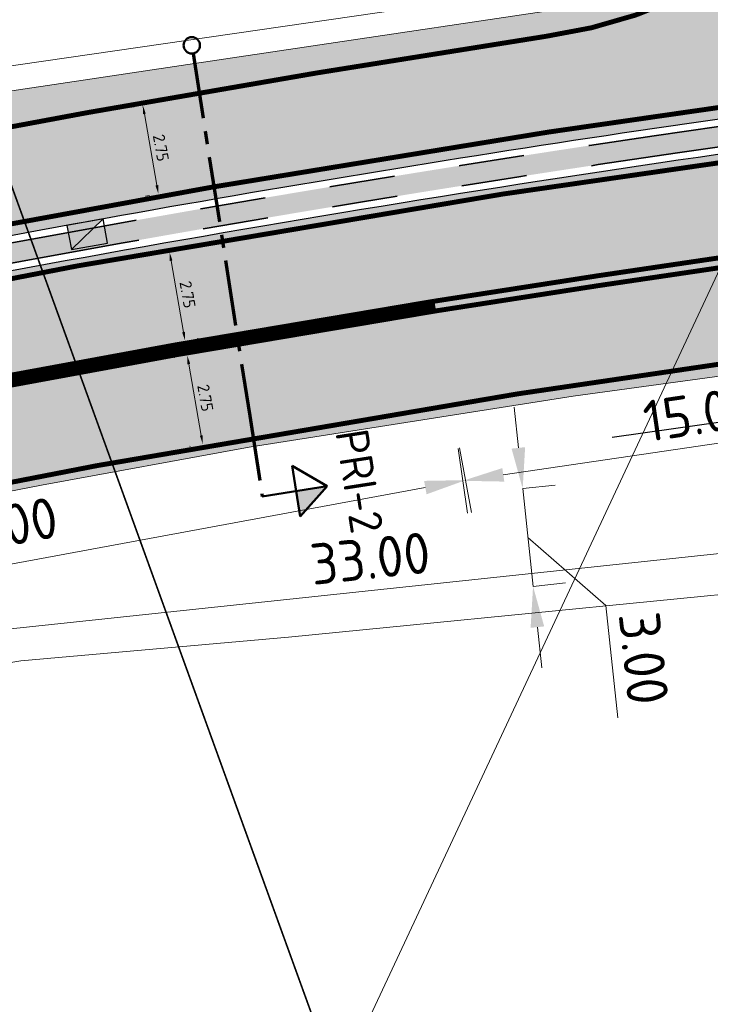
# Model space of a CAD drawing. Header units: metres. Extents: x 39929 to 50394, y 387420 to 399996.
# Tile 41 of 96: x 48297 to 48318, y 391474 to 391504. Entities that reach past the tile are written whole.
import ezdxf
from ezdxf.enums import TextEntityAlignment as Align

# ---------------------------------------------------------------- set-up
doc = ezdxf.new("R2010")
doc.units = ezdxf.units.M
for name, pattern in [('CENTER2', [28.575000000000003, 19.05, -3.175, 3.175, -3.175]), ('DASHED', [0.75, 0.5, -0.25]), ('VH-RWSBAND-SO', [24, 10, -2, 2, -2, 2, -2, 2, -2]), ('VW-13_STREEP', [4, 1, -3]), ('VW-33_STREEP', [6, 3, -3]), ('XX-CENTER', [8, 5, -1, 1, -1]), ('ZZ-CENTER-SO', [8, 5, -1, 1, -1])]:
    doc.linetypes.add(name, pattern=pattern)
for name, color, linetype, lineweight in [('B-WE-VH-GESLOTENVERHARDING_ASFALT-G', 10, 'Continuous', 18), ('Detail_Kader_BLAD2', 7, 'DASHED', 18), ('N-WE-BV-GELEIDECONSTRUCTIE_GELEIDERAIL-G', 210, 'BV-GELEIDERAIL-SO', 25), ('N-WE-RI-HWA_KOLK-S', 150, 'Continuous', 25), ('N-WE-VH-KANTOPSLUITING_TROTTOIRBAND_RWS_110 220-G', 210, 'VH-RWSBAND-SO', 35), ('N-WE-VH-KANTVERHARDING-SD', 7, 'Continuous', 25), ('N-WE-VH-VERHARDING_ASFALT_ROOD-A', 13, 'Continuous', 18), ('N-WE-VW-MARKERING_LANGS_STREEP_13_045-G', 7, 'VW-13_STREEP', 35), ('N-WE-VW-MARKERING_LANGS_STREEP_33_015-G', 7, 'VW-33_STREEP', 35), ('N-WE-VW-MARKERING_LANGS_STREEP_DOORGETROKKEN_015-G', 7, 'Continuous', 35), ('Topo', 7, 'Continuous', 18), ('X-XX-AL-DWARSPROFIEL-G', 7, 'CENTER2', 80), ('X-XX-AL-GRENS_WERK-G', 7, 'ZZ-WERKGRENS-SO', 18), ('X-XX-AL-T18', 10, 'Continuous', 18), ('X-XX-AL-T25', 7, 'Continuous', 25), ('X-XX-AL-T50', 7, 'Continuous', 50), ('X-XX-AL-TEKENBLAD_KADER_BLAD2-VIEWPORT-G', 1, 'Continuous', 18), ('X-XX-AL-VERWIJZING_DOORSNEDE-G', 7, 'ZZ-CENTER-SO', 18), ('X-XX-AL_200-M', 7, 'Continuous', 18), ('X-XX-AL_500-M', 7, 'Continuous', 18)]:
    doc.layers.add(name, color=color, linetype=linetype, lineweight=lineweight)
doc.layers.add('B-WE-VW-MARKERING_PIJL-T', color=7, linetype='Continuous')
doc.layers.add('N-WE-VH-VERHARDING_ASFALT-A', color=251, linetype='Continuous', lineweight=18, transparency=0.25)
doc.styles.add('NLCS-ISO', font='NLCS-ISO.ttf')
doc.styles.add('NLCS-ISO-ANNOTATIVE-T25', font='NLCS-ISO.ttf', dxfattribs={"height": 2.5})
doc.styles.add('NLCS-ISO-M200-T18', font='NLCS-ISO.ttf', dxfattribs={"height": 0.36})
doc.linetypes.add('BV-GELEIDERAIL-SO', pattern='A,10,-3,[108,NLCS.SHX,S=1,R=0,X=0,Y=0],-3', length=16)
doc.linetypes.add('ZZ-WERKGRENS-SO', pattern='A,2,-3,[137,NLCS.SHX,S=0.05,R=0,X=-0.55,Y=-0.675],-3,2', length=10)
doc.dimstyles.new('NLCS-ANNOTATIVE-T25-PIJL_l2_h1', dxfattribs={"dimtxt": 2.5, "dimasz": 2.5, "dimexe": 2, "dimexo": 2, "dimgap": 0.7, "dimtad": 1, "dimzin": 0, "dimdsep": 46, "dimtxsty": 'NLCS-ISO-ANNOTATIVE-T25', "dimcen": 0, "dimdle": 2, "dimclrd": 256, "dimclre": 256, "dimclrt": 256, "dimadec": 1, "dimazin": 0, "dimtfac": 1, "dimtofl": 0, "dimtmove": 1, "dimatfit": 0, "dimfxl": 2, "dimfxlon": 1, "dimtfillclr": 256, "dimtolj": 1, "dimtzin": 0, "dimlwd": 18, "dimlwe": 18, "dimarcsym": 0})
doc.dimstyles.new('NLCS-M200-T18-PIJL-A', dxfattribs={"dimtxt": 0.36, "dimasz": 0.27, "dimexe": 0.4, "dimexo": 0.4, "dimgap": 0.14, "dimtad": 1, "dimlfac": -1, "dimzin": 0, "dimdsep": 46, "dimtxsty": 'NLCS-ISO-M200-T18', "dimcen": 0.5, "dimdle": 2, "dimclrd": 256, "dimclre": 256, "dimclrt": 256, "dimazin": 0, "dimtfac": 1, "dimtofl": 0, "dimtmove": 0, "dimatfit": 3, "dimfxl": 1, "dimtfillclr": 256, "dimtolj": 1, "dimtzin": 0, "dimlwd": 18, "dimlwe": 18, "dimarcsym": 0})
picture_1 = doc.add_image_def('image1.tif', size_in_pixel=(8000, 10000))

# ---------------------------------------------------------------- blocks, each defined once
blk = doc.blocks.new('vobul')
at = {"layer": 'B-WE-VW-MARKERING_PIJL-T'}
blk.add_hatch(color=256, dxfattribs=at).paths.add_polyline_path([(0, 0.07500000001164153), (4.599999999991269, 0.07500000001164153), (5.199999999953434, 0.6749999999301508), (3.999999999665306, 0.6749999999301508), (5.69999999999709, 0.9750000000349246), (7.499999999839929, 0.6749999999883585), (6.200000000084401, 0.6750000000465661), (5.449999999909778, -0.07500000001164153), (0, -0.07500000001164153)])
blk = doc.blocks.new('vobud')
at = {"layer": 'B-WE-VW-MARKERING_PIJL-T'}
blk.add_hatch(color=256, dxfattribs=at).paths.add_polyline_path([(5.44999999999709, -0.375), (7.5, 0), (5.44999999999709, 0.375), (5.44999999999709, 0.07500000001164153), (0, 0.07500000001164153), (0, -0.07500000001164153), (5.44999999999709, -0.07500000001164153)])
blk = doc.blocks.new('*D81')
at = {"layer": 'Defpoints', "color": 0, "transparency": 16777216}
for p in [(48309.90871078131, 391493.2906073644), (48310.58791551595, 391489.6165243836), (48280.40615591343, 391487.8366546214)]:
    blk.add_point(p, dxfattribs=at)
at = {"layer": 'X-XX-AL_500-M', "lineweight": 18, "transparency": 16777216}
for p, q in [((48310.40613187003, 391490.5998629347), (48310.76969916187, 391488.6331858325)), ((48282.31453383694, 391484.3898011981), (48309.35874232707, 391489.3892948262)), ((48280.90357700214, 391485.1459101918), (48281.26714429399, 391483.1792330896))]:
    blk.add_line(p, q, dxfattribs=at)
at = {"layer": 'X-XX-AL_500-M', "transparency": 16777216}
for points in [[(48309.32087073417, 391489.5941570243), (48309.39661391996, 391489.1844326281), (48310.58791551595, 391489.6165243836)], [(48282.27666224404, 391484.5946633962), (48282.35240542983, 391484.184939), (48281.08536064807, 391484.1625716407)]]:
    blk.add_solid(points, dxfattribs=at)
at = {"layer": 'X-XX-AL_500-M', "transparency": 16777216, "insert": (48296.32324681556, 391488.1778946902), "char_height": 1.25, "attachment_point": 5, "rotation": 10.473669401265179, "style": 'NLCS-ISO-ANNOTATIVE-T25'}
blk.add_mtext('\\A1;30.00', dxfattribs=at)
blk = doc.blocks.new('*D82')
at = {"layer": 'Defpoints', "color": 0}
for p in [(48324.89480147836, 391494.1702818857), (48310.14825660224, 391491.9948107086), (48325.24866096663, 391491.7716268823)]:
    blk.add_point(p, dxfattribs=at)
at = {"layer": 'X-XX-AL_500-M', "lineweight": 18}
for p, q in [((48325.102716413, 391492.7609196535), (48325.39460552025, 391490.782334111)), ((48311.73873205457, 391489.7785863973), (48324.01204500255, 391491.5891961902)), ((48310.35617153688, 391490.5854484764), (48310.64806064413, 391488.606862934))]:
    blk.add_line(p, q, dxfattribs=at)
at = {"layer": 'X-XX-AL_500-M'}
for points in [[(48323.98163988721, 391491.7952988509), (48324.04245011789, 391491.3830935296), (48325.24866096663, 391491.7716268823)], [(48311.70832693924, 391489.9846890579), (48311.76913716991, 391489.5724837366), (48310.50211609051, 391489.5961557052)]]:
    blk.add_solid(points, dxfattribs=at)
at = {"layer": 'X-XX-AL_500-M', "insert": (48317.73309258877, 391491.6484517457), "char_height": 1.25, "attachment_point": 5, "rotation": 8.39198001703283, "style": 'NLCS-ISO-ANNOTATIVE-T25'}
blk.add_mtext('\\A1;15.00', dxfattribs=at)
blk = doc.blocks.new('*D92')
at = {"layer": 'Defpoints', "color": 0, "transparency": 16777216}
for p in [(48300.8626951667, 391501.0777987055), (48301.21441337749, 391498.3474143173), (48301.33978041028, 391498.3694985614)]:
    blk.add_point(p, dxfattribs=at)
at = {"layer": 'X-XX-AL_200-M', "lineweight": 18, "transparency": 16777216}
for p, q in [((48300.46876060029, 391501.0084044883), (48300.34339356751, 391500.9863202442)), ((48300.78416923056, 391500.7898086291), (48301.16757228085, 391498.6133201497)), ((48300.94584584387, 391498.3001043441), (48300.82047881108, 391498.2780201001))]:
    blk.add_line(p, q, dxfattribs=at)
at = {"layer": 'X-XX-AL_200-M', "transparency": 16777216}
for points in [[(48300.82848686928, 391500.7976154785), (48300.73985159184, 391500.7820017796), (48300.73732813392, 391501.0557144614)], [(48301.21188991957, 391498.6211269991), (48301.12325464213, 391498.6055133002), (48301.21441337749, 391498.3474143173)]]:
    blk.add_solid(points, dxfattribs=at)
at = {"layer": 'X-XX-AL_200-M', "transparency": 16777216, "insert": (48301.29101840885, 391499.7570797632), "char_height": 0.36, "attachment_point": 5, "rotation": 279.99053811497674, "style": 'NLCS-ISO-M200-T18'}
blk.add_mtext('\\A1;2.75', dxfattribs=at)
blk = doc.blocks.new('*D93')
at = {"layer": 'Defpoints', "color": 0, "transparency": 16777216}
for p in [(48301.53638052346, 391496.576311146), (48302.01270740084, 391493.8678775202), (48302.02789719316, 391493.870548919)]:
    blk.add_point(p, dxfattribs=at)
at = {"layer": 'X-XX-AL_200-M', "lineweight": 18, "transparency": 16777216}
for p, q in [((48301.9303345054, 391496.6455950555), (48301.94552429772, 391496.6482664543)), ((48301.59833695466, 391496.313063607), (48301.98113055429, 391494.1364678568)), ((48302.40666138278, 391493.9371614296), (48302.4218511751, 391493.9398328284))]:
    blk.add_line(p, q, dxfattribs=at)
at = {"layer": 'X-XX-AL_200-M', "transparency": 16777216}
for points in [[(48301.64265677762, 391496.3208580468), (48301.5540171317, 391496.3052691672), (48301.55157031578, 391496.5789825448)], [(48302.02545037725, 391494.1442622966), (48301.93681073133, 391494.128673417), (48302.02789719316, 391493.870548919)]]:
    blk.add_solid(points, dxfattribs=at)
at = {"layer": 'X-XX-AL_200-M', "transparency": 16777216, "insert": (48302.10489694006, 391495.2801928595), "char_height": 0.36, "attachment_point": 5, "rotation": 279.9744948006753, "style": 'NLCS-ISO-M200-T18'}
blk.add_mtext('\\A1;2.75', dxfattribs=at)
blk = doc.blocks.new('*D94')
at = {"layer": 'Defpoints', "color": 0, "transparency": 16777216}
for p in [(48302.09976703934, 391493.426282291), (48302.56937052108, 391490.7166663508), (48302.57604842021, 391490.7178406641)]:
    blk.add_point(p, dxfattribs=at)
at = {"layer": 'X-XX-AL_200-M', "lineweight": 18, "transparency": 16777216}
for p, q in [((48301.70581189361, 391493.3570049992), (48301.69913399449, 391493.3558306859)), ((48302.13985131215, 391493.1591882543), (48302.52260834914, 391490.9825860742)), ((48302.18209327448, 391490.6485633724), (48302.17541537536, 391490.6473890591))]:
    blk.add_line(p, q, dxfattribs=at)
at = {"layer": 'X-XX-AL_200-M', "transparency": 16777216}
for points in [[(48302.18417126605, 391493.1669819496), (48302.09553135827, 391493.151394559), (48302.09308914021, 391493.4251079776)], [(48302.56692830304, 391490.9903797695), (48302.47828839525, 391490.9747923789), (48302.56937052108, 391490.7166663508)]]:
    blk.add_solid(points, dxfattribs=at)
at = {"layer": 'X-XX-AL_200-M', "transparency": 16777216, "insert": (48302.64639394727, 391492.1263089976), "char_height": 0.36, "attachment_point": 5, "rotation": 279.973532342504, "style": 'NLCS-ISO-M200-T18'}
blk.add_mtext('\\A1;2.75', dxfattribs=at)
blk = doc.blocks.new('dwpbol2')
at = {"layer": 'X-XX-AL-VERWIJZING_DOORSNEDE-G', "linetype": 'Continuous', "lineweight": 50}
blk.add_circle((-0.2533393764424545, 0), 0.2533393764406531, dxfattribs=at)
blk = doc.blocks.new('dwppijl2')
at = {"layer": 'X-XX-AL-DWARSPROFIEL-G', "linetype": 'Continuous'}
blk.add_hatch(color=256, dxfattribs=at).paths.add_polyline_path([(0.5920573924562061, 0.7918486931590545), (-1.060723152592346e-11, 0.7918486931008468), (-1.270225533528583e-10, 1.517450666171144)])
at = {"layer": 'X-XX-AL-VERWIJZING_DOORSNEDE-G', "linetype": 'Continuous', "lineweight": 50, "flags": 128}
for points in [[(-1.270225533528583e-10, 1.517450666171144), (-0.5920573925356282, 0.7918486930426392)], [(0, 0), (-1.270225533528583e-10, 1.517450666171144)], [(-1.270225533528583e-10, 1.517450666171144), (0.5920573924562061, 0.7918486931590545)], [(0.5920573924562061, 0.7918486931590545), (-0.5920573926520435, 0.7918486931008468)]]:
    blk.add_lwpolyline(points, dxfattribs=at)
blk = doc.blocks.new('*U107')
at = {"layer": 'X-XX-AL-VERWIJZING_DOORSNEDE-G', "color": 7, "linetype": 'XX-CENTER', "lineweight": 70, "ltscale": 2, "extrusion": (-0.9880076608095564, -0.154404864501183, 0)}
blk.add_lwpolyline([(-8.694326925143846e-13, 0), (55.94533478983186, 0), (68.39807555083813, 0)], dxfattribs=at)
at = {"layer": 'X-XX-AL-T25', "color": 7, "linetype": 'Continuous', "lineweight": 25, "rotation": 278.8822819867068}
for name, p, xscale, yscale, zscale in [('dwpbol2', (9.094947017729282e-12, 0), 4.934092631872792, 4.934092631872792, 4.934092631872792), ('dwppijl2', (10.56099558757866, -67.57782262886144), 6.590000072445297, 6.590000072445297, 6.590000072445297)]:
    blk.add_blockref(name, p, dxfattribs=dict(at, xscale=xscale, yscale=yscale, zscale=zscale))
at = {"layer": 'X-XX-AL-T18', "style": 'NLCS-ISO'}
blk.add_attdef('777.07m.', (1.121160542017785, -0.05251716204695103), '', height=1.8, rotation=278.8822788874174, dxfattribs=at)
at = {"layer": 'X-XX-AL-T50', "style": 'NLCS-ISO'}
blk.add_attdef('77', text='', height=5.000000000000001, rotation=278.8822788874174, dxfattribs=at).set_placement((25.38111049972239, -65.26174966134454), align=Align.MIDDLE_CENTER)
blk = doc.blocks.new('SRI-KOLK_TROTTOIR-SO')
blk.add_hatch(color=256).paths.add_polyline_path([(1.125000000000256, 1.499999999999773), (-1.124999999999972, 1.499999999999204), (-1.124999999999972, 5.684341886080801e-13)])
blk.add_line((-1.124999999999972, 0), (1.124999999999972, 1.499999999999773))
at = {"flags": 128}
blk.add_lwpolyline([(-1.124999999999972, 0), (1.124999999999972, 0), (1.124999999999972, 1.499999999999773), (-1.124999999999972, 1.499999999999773)], close=True, dxfattribs=at)
blk = doc.blocks.new('*D476')
at = {"layer": 'Defpoints', "color": 0, "transparency": 16777216}
for p in [(48312.2550919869, 391489.3495006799), (48312.57206311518, 391486.3662927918), (48312.64677584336, 391486.3742311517)]:
    blk.add_point(p, dxfattribs=at)
at = {"layer": 'X-XX-AL_500-M', "lineweight": 18, "transparency": 16777216}
for p, q in [((48312.19773341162, 391490.6004423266), (48312.06566210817, 391491.8434456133)), ((48312.32980471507, 391489.3574390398), (48313.32420734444, 391489.4630960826)), ((48312.32980471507, 391489.3574390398), (48312.64677584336, 391486.3742311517)), ((48312.48829027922, 391487.8658350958), (48314.87067612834, 391485.7926107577)), ((48312.64677584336, 391486.3742311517), (48313.64117847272, 391486.4798881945)), ((48314.87067612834, 391485.7926107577), (48315.23519292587, 391482.3619216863)), ((48312.77884714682, 391485.1312278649), (48312.91091845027, 391483.8882245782))]:
    blk.add_line(p, q, dxfattribs=at)
at = {"layer": 'X-XX-AL_500-M', "transparency": 16777216}
for points in [[(48312.40490062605, 391490.6224542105), (48311.99056619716, 391490.5784304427), (48312.32980471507, 391489.3574390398)], [(48312.98601436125, 391485.1532397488), (48312.57167993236, 391485.109215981), (48312.64677584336, 391486.3742311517)]]:
    blk.add_solid(points, dxfattribs=at)
at = {"layer": 'X-XX-AL_500-M', "transparency": 16777216, "insert": (48316.02247709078, 391484.1802818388), "char_height": 1.25, "attachment_point": 5, "rotation": 276.065022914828, "style": 'NLCS-ISO-ANNOTATIVE-T25'}
blk.add_mtext('\\A1;3.00', dxfattribs=at)
blk = doc.blocks.new('*D475')
at = {"layer": 'Defpoints', "color": 0, "transparency": 16777216}
for p in [(48324.16389323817, 391487.9988543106), (48324.20601500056, 391487.6024208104), (48291.43877437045, 391484.1208433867)]:
    blk.add_point(p, dxfattribs=at)
at = {"layer": 'X-XX-AL_500-M', "lineweight": 18, "transparency": 16777216}
for p, q in [((48324.16389323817, 391487.9988543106), (48324.0582361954, 391488.99325694)), ((48292.63965589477, 391484.6493481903), (48322.92088995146, 391487.8667830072)), ((48291.39665260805, 391484.5172768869), (48291.29099556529, 391485.5116795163))]:
    blk.add_line(p, q, dxfattribs=at)
at = {"layer": 'X-XX-AL_500-M', "transparency": 16777216}
for points in [[(48322.89887806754, 391488.0739502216), (48322.94290183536, 391487.6596157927), (48324.16389323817, 391487.9988543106)], [(48292.61764401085, 391484.8565154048), (48292.66166777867, 391484.4421809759), (48291.39665260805, 391484.5172768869)]]:
    blk.add_solid(points, dxfattribs=at)
at = {"layer": 'X-XX-AL_500-M', "transparency": 16777216, "insert": (48307.67725730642, 391487.2276081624), "char_height": 1.25, "attachment_point": 5, "rotation": 6.065022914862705, "style": 'NLCS-ISO-ANNOTATIVE-T25'}
blk.add_mtext('\\A1;33.00', dxfattribs=at)

msp = doc.modelspace()

# ---------------------------------------------------------------- hatches: boundary and pattern name
at = {"layer": 'N-WE-VH-VERHARDING_ASFALT-A', "transparency": 33554508}
h = msp.add_hatch(color=256, dxfattribs=at)
h.dxf.hatch_style = 1
edge = h.paths.add_edge_path()
edge.add_line((48355.335, 391497.201), (48352.37349999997, 391496.94))
edge.add_line((48352.37349999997, 391496.94), (48347.71367273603, 391496.5293246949))
edge.add_line((48347.71367273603, 391496.5293246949), (48343.902, 391496.225))
edge.add_line((48343.902, 391496.225), (48340.8615, 391495.828))
edge.add_line((48340.8615, 391495.828), (48334.712, 391495.042))
edge.add_line((48334.712, 391495.042), (48331.603, 391494.653))
edge.add_line((48331.603, 391494.653), (48328.27049999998, 391494.1615))
edge.add_line((48328.27049999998, 391494.1615), (48324.938, 391493.67))
edge.add_line((48324.938, 391493.67), (48321.533, 391493.226))
edge.add_line((48321.533, 391493.226), (48313.871, 391492.178))
edge.add_line((48313.871, 391492.178), (48303.983, 391490.622))
edge.add_line((48303.983, 391490.622), (48297.6485, 391489.4645))
edge.add_line((48297.6485, 391489.4645), (48294.07799999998, 391488.77))
edge.add_line((48294.07799999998, 391488.77), (48282.628, 391486.453))
edge.add_line((48282.628, 391486.453), (48272.65744347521, 391484.4372709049))
edge.add_line((48272.65744347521, 391484.4372709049), (48267.572, 391483.492))
edge.add_line((48267.572, 391483.492), (48260.32806825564, 391481.9558419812))
edge.add_line((48260.32806825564, 391481.9558419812), (48251.5355, 391480.1065))
edge.add_line((48251.5355, 391480.1065), (48250.688, 391479.942))
edge.add_line((48250.688, 391479.942), (48240.337, 391477.858))
edge.add_line((48240.337, 391477.858), (48235.59923306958, 391476.9290159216))
edge.add_line((48235.59923306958, 391476.9290159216), (48231.0735, 391476.058))
edge.add_line((48231.0735, 391476.058), (48225.105, 391474.9))
edge.add_line((48225.105, 391474.9), (48220.294, 391473.932))
edge.add_line((48220.294, 391473.932), (48213.296, 391472.525))
edge.add_line((48213.296, 391472.525), (48206.05650000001, 391471.04))
edge.add_line((48206.05650000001, 391471.04), (48198.817, 391469.555))
edge.add_line((48198.817, 391469.555), (48190.6525, 391468.0405))
edge.add_line((48190.6525, 391468.0405), (48182.488, 391466.526))
edge.add_line((48182.488, 391466.526), (48172.21667431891, 391464.3937963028))
edge.add_line((48172.21667431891, 391464.3937963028), (48170.06070260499, 391475.1748681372))
edge.add_line((48170.06070260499, 391475.1748681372), (48184.39899999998, 391478.494))
edge.add_line((48184.39899999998, 391478.494), (48202.1875, 391482.373))
edge.add_line((48202.1875, 391482.373), (48218.0260855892, 391485.7812167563))
edge.add_line((48218.0260855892, 391485.7812167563), (48221.9, 391486.615))
edge.add_line((48221.9, 391486.615), (48233.808, 391489.2655))
edge.add_line((48233.808, 391489.2655), (48239.01, 391490.473))
edge.add_line((48239.01, 391490.473), (48244.68400000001, 391491.596))
edge.add_line((48244.68400000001, 391491.596), (48255.5935, 391493.6585))
edge.add_line((48255.5935, 391493.6585), (48266.503, 391495.721))
edge.add_line((48266.503, 391495.721), (48273.102, 391497.255))
edge.add_line((48273.102, 391497.255), (48284.13, 391499.308))
edge.add_line((48284.13, 391499.308), (48291.443, 391500.597))
edge.add_line((48291.443, 391500.597), (48293.062, 391500.949))
edge.add_line((48293.062, 391500.949), (48303.20155035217, 391502.4639691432))
edge.add_line((48303.20155035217, 391502.4639691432), (48316.186, 391504.404))
edge.add_line((48316.186, 391504.404), (48317.695, 391505.076))
edge.add_line((48317.695, 391505.076), (48319.486, 391506.068))
edge.add_line((48319.486, 391506.068), (48320.85611259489, 391507.3257063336))
edge.add_line((48320.85611259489, 391507.3257063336), (48322.14016554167, 391508.5525982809))
edge.add_line((48322.14016554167, 391508.5525982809), (48323.01514780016, 391509.5636557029))
edge.add_line((48323.01514780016, 391509.5636557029), (48323.66178132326, 391510.6251582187))
edge.add_line((48323.66178132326, 391510.6251582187), (48324.09308050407, 391511.6844973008))
edge.add_line((48324.09308050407, 391511.6844973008), (48324.48512626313, 391512.7060446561))
edge.add_line((48324.48512626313, 391512.7060446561), (48324.9598859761, 391514.1105848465))
edge.add_line((48324.9598859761, 391514.1105848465), (48325.27242609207, 391515.1465080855))
edge.add_line((48325.27242609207, 391515.1465080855), (48325.42809689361, 391515.8670137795))
edge.add_line((48325.42809689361, 391515.8670137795), (48325.6850801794, 391517.0564334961))
edge.add_line((48325.6850801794, 391517.0564334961), (48325.95339427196, 391518.9991055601))
edge.add_line((48325.95339427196, 391518.9991055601), (48325.90737596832, 391519.8534583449))
edge.add_line((48325.90737596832, 391519.8534583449), (48325.86135766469, 391520.7078111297))
edge.add_line((48325.86135766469, 391520.7078111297), (48325.55183269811, 391523.3999861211))
edge.add_line((48325.55183269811, 391523.3999861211), (48325.25797159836, 391524.8869452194))
edge.add_line((48325.25797159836, 391524.8869452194), (48324.70080008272, 391526.5612064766))
edge.add_line((48324.70080008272, 391526.5612064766), (48324.19010342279, 391528.1980153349))
edge.add_line((48324.19010342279, 391528.1980153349), (48322.81270199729, 391531.3234145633))
edge.add_line((48322.81270199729, 391531.3234145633), (48321.41979028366, 391533.3525431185))
edge.add_line((48321.41979028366, 391533.3525431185), (48320.03058056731, 391535.0360862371))
edge.add_line((48320.03058056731, 391535.0360862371), (48317.3747972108, 391537.7394404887))
edge.add_line((48317.3747972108, 391537.7394404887), (48316.60520116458, 391538.4044141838))
edge.add_line((48316.60520116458, 391538.4044141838), (48315.76659689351, 391539.1259870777))
edge.add_line((48315.76659689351, 391539.1259870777), (48314.84455672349, 391539.9117828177))
edge.add_line((48314.84455672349, 391539.9117828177), (48313.543, 391540.955))
edge.add_line((48313.543, 391540.955), (48310.9835, 391542.7195))
edge.add_line((48310.9835, 391542.7195), (48304.85918538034, 391546.5343283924))
edge.add_line((48304.85918538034, 391546.5343283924), (48297.93204166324, 391550.9809822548))
edge.add_line((48297.93204166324, 391550.9809822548), (48295.78596299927, 391552.3310303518))
edge.add_line((48295.78596299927, 391552.3310303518), (48291.53281312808, 391555.0872026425))
edge.add_line((48291.53281312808, 391555.0872026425), (48288.79717801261, 391556.9913014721))
edge.add_line((48288.79717801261, 391556.9913014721), (48287.00090275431, 391558.400910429))
edge.add_line((48287.00090275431, 391558.400910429), (48283.7215, 391561.454))
edge.add_line((48283.7215, 391561.454), (48281.58199999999, 391563.294))
edge.add_line((48281.58199999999, 391563.294), (48279.72100000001, 391564.794))
edge.add_line((48279.72100000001, 391564.794), (48277.86, 391566.294))
edge.add_line((48277.86, 391566.294), (48276.42450000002, 391567.6335))
edge.add_line((48276.42450000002, 391567.6335), (48274.989, 391568.973))
edge.add_line((48274.989, 391568.973), (48273.4005, 391570.338))
edge.add_line((48273.4005, 391570.338), (48271.812, 391571.703))
edge.add_line((48271.812, 391571.703), (48270.678, 391572.823))
edge.add_line((48270.678, 391572.823), (48269.544, 391573.943))
edge.add_line((48269.544, 391573.943), (48268.5355, 391574.8395))
edge.add_line((48268.5355, 391574.8395), (48267.72796899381, 391575.5573498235))
edge.add_line((48267.72796899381, 391575.5573498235), (48266.5775, 391576.471))
edge.add_line((48266.5775, 391576.471), (48265.62799999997, 391577.206))
edge.add_line((48265.62799999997, 391577.206), (48268.83726936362, 391582.1750129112))
edge.add_line((48268.83726936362, 391582.1750129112), (48276.863, 391576.9475))
edge.add_line((48276.863, 391576.9475), (48284.017, 391572.283))
edge.add_line((48284.017, 391572.283), (48288.928, 391568.926))
edge.add_line((48288.928, 391568.926), (48291.372, 391567.377))
edge.add_line((48291.372, 391567.377), (48292.041, 391567.119))
edge.add_line((48292.041, 391567.119), (48293.01, 391566.977))
edge.add_line((48293.01, 391566.977), (48294.043, 391567.186))
edge.add_line((48294.043, 391567.186), (48294.948, 391567.714))
edge.add_line((48294.948, 391567.714), (48296.84, 391569.734))
edge.add_line((48296.84, 391569.734), (48297.28261321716, 391570.420856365))
edge.add_line((48297.28261321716, 391570.420856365), (48304.66700000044, 391567.1369999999))
edge.add_line((48304.66700000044, 391567.1369999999), (48305.039, 391561.733))
edge.add_line((48305.039, 391561.733), (48305.429, 391560.319))
edge.add_line((48305.429, 391560.319), (48306.378, 391558.427))
edge.add_line((48306.378, 391558.427), (48307.228, 391557.272))
edge.add_line((48307.228, 391557.272), (48307.955, 391556.497))
edge.add_line((48307.955, 391556.497), (48312.705, 391553.353))
edge.add_line((48312.705, 391553.353), (48318.291, 391549.909))
edge.add_line((48318.291, 391549.909), (48323.877, 391546.465))
edge.add_line((48323.877, 391546.465), (48326.6085, 391544.4425))
edge.add_line((48326.6085, 391544.4425), (48329.34, 391542.42))
edge.add_line((48329.34, 391542.42), (48332.104, 391540.583))
edge.add_line((48332.104, 391540.583), (48334.271, 391538.681))
edge.add_line((48334.271, 391538.681), (48336.118, 391536.83))
edge.add_line((48336.118, 391536.83), (48337.362, 391535.402))
edge.add_line((48337.362, 391535.402), (48338.809, 391533.374))
edge.add_line((48338.809, 391533.374), (48339.644, 391532.046))
edge.add_line((48339.644, 391532.046), (48341.2765, 391529.277))
edge.add_line((48341.2765, 391529.277), (48342.5095, 391527.065))
edge.add_line((48342.5095, 391527.065), (48343.03531327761, 391526.0495294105))
edge.add_line((48343.03531327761, 391526.0495294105), (48344.15842441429, 391523.0093602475))
edge.add_line((48344.15842441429, 391523.0093602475), (48344.593, 391521.833))
edge.add_arc((48359.4238540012, 391527.9037671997), 16.02524398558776, 202.2609354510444, 271.3196994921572)
edge.add_line((48359.79293243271, 391511.8827739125), (48361.44417513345, 391511.9216242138))
edge.add_line((48361.44417513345, 391511.9216242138), (48365.4730376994, 391511.9891362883))
edge.add_line((48365.4730376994, 391511.9891362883), (48366.798, 391512.002))
edge.add_line((48366.798, 391512.002), (48373.5935, 391512.2085))
edge.add_line((48373.5935, 391512.2085), (48378.82249999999, 391512.3305))
edge.add_line((48378.82249999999, 391512.3305), (48383.8895, 391512.3945))
edge.add_line((48383.8895, 391512.3945), (48388.8495, 391512.4525))
edge.add_line((48388.8495, 391512.4525), (48396.741, 391512.337))
edge.add_line((48396.741, 391512.337), (48401.887, 391512.109))
edge.add_line((48401.887, 391512.109), (48407.428, 391511.767))
edge.add_line((48407.428, 391511.767), (48411.29593292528, 391511.4674538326))
edge.add_line((48411.29593292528, 391511.4674538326), (48415.278, 391511.121))
edge.add_line((48415.278, 391511.121), (48417.51426018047, 391510.9535351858))
edge.add_line((48417.51426018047, 391510.9535351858), (48422.94400000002, 391510.2565))
edge.add_line((48422.94400000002, 391510.2565), (48429.2875, 391509.457))
edge.add_line((48429.2875, 391509.457), (48435.264, 391508.649))
edge.add_line((48435.264, 391508.649), (48438.466, 391508.272))
edge.add_line((48438.466, 391508.272), (48447.40963848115, 391506.6113817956))
edge.add_line((48447.40963848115, 391506.6113817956), (48458.85678960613, 391504.4859216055))
edge.add_line((48458.85678960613, 391504.4859216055), (48464.15488453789, 391503.5021930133))
edge.add_line((48464.15488453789, 391503.5021930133), (48466.83898296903, 391502.9908507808))
edge.add_arc((48489.97783568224, 391625.8195894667), 124.9892217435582, 259.3314757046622, 268.7832072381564)
edge.add_line((48487.32363410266, 391500.8585524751), (48487.20719160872, 391493.0660513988))
edge.add_line((48487.20719160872, 391493.0660513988), (48483.116, 391493.168))
edge.add_line((48483.116, 391493.168), (48479.2045, 391493.2215))
edge.add_line((48479.2045, 391493.2215), (48475.293, 391493.275))
edge.add_line((48475.293, 391493.275), (48470.698, 391493.562))
edge.add_line((48470.698, 391493.562), (48466.103, 391493.849))
edge.add_line((48466.103, 391493.849), (48458.914, 391494.327))
edge.add_line((48458.914, 391494.327), (48452.181, 391494.735))
edge.add_line((48452.181, 391494.735), (48449.1605, 391495.033))
edge.add_line((48449.1605, 391495.033), (48446.14, 391495.331))
edge.add_line((48446.14, 391495.331), (48438.1875, 391495.86))
edge.add_line((48438.1875, 391495.86), (48433.1675, 391496.3225))
edge.add_line((48433.1675, 391496.3225), (48430.635, 391496.596))
edge.add_line((48430.635, 391496.596), (48427.9265, 391496.812))
edge.add_line((48427.9265, 391496.812), (48422.6685, 391497.1875))
edge.add_line((48422.6685, 391497.1875), (48420.119, 391497.347))
edge.add_line((48420.119, 391497.347), (48417.21397463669, 391497.5287421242))
edge.add_line((48417.21397463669, 391497.5287421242), (48415.98828957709, 391497.6054225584))
edge.add_line((48415.98828957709, 391497.6054225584), (48409.201, 391497.829))
edge.add_line((48409.201, 391497.829), (48402.953, 391497.954))
edge.add_line((48402.953, 391497.954), (48396.568, 391498.158))
edge.add_line((48396.568, 391498.158), (48392.8705, 391498.2075))
edge.add_line((48392.8705, 391498.2075), (48385.9785, 391498.237))
edge.add_line((48385.9785, 391498.237), (48382.784, 391498.217))
edge.add_line((48382.784, 391498.217), (48379.1305, 391498.1435))
edge.add_line((48379.1305, 391498.1435), (48376.39875828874, 391498.0885436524))
edge.add_line((48376.39875828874, 391498.0885436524), (48370.73646521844, 391497.8570510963))
edge.add_line((48370.73646521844, 391497.8570510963), (48355.335, 391497.201))
edge = h.paths.add_edge_path(flags=16)
edge.add_line((48236.66457540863, 391485.0917179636), (48224.75, 391482.532))
edge.add_line((48224.75, 391482.532), (48218.773, 391481.174))
edge.add_line((48218.773, 391481.174), (48205.77, 391478.22))
edge.add_line((48205.77, 391478.22), (48184.523, 391473.642))
edge.add_line((48184.523, 391473.642), (48173.385, 391471.148))
edge.add_line((48173.385, 391471.148), (48171.46757728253, 391470.6011342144))
edge.add_arc((48171.61294126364, 391470.0914585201), 0.5300000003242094, 105.9186147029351, 192.4535609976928)
edge.add_line((48171.09541157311, 391469.9771649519), (48171.18064791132, 391469.5912085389))
edge.add_arc((48171.69817760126, 391469.7055021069), 0.529999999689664, 192.4535609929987, 278.9885074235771)
edge.add_line((48171.7809828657, 391469.1820106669), (48177.477, 391470.083))
edge.add_line((48177.477, 391470.083), (48188.055, 391472.006))
edge.add_line((48188.055, 391472.006), (48201.43, 391474.736))
edge.add_line((48201.43, 391474.736), (48205.617, 391475.594))
edge.add_line((48205.617, 391475.594), (48208.135, 391476.268))
edge.add_line((48208.135, 391476.268), (48210.989, 391476.952))
edge.add_line((48210.989, 391476.952), (48219.22, 391479.046))
edge.add_line((48219.22, 391479.046), (48222.902, 391479.982))
edge.add_line((48222.902, 391479.982), (48237.0134174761, 391483.6629575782))
edge.add_arc((48236.87964345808, 391484.1757972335), 0.5299999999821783, 284.61980285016, 374.6198028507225)
edge.add_line((48237.39248311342, 391484.3095712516), (48237.28873210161, 391484.7073139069))
edge.add_arc((48236.77589244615, 391484.5735398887), 0.5300000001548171, 14.61980286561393, 102.1242360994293)
edge = h.paths.add_edge_path(flags=16)
edge.add_line((48246.99819414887, 391487.2121259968), (48273.39807353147, 391492.4809505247))
edge.add_arc((48273.52676591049, 391491.9668121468), 0.529999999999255, -75.94720848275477, 104.05279151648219, ccw=False)
edge.add_line((48273.65545828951, 391491.452673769), (48247.15837602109, 391486.1640253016))
edge.add_arc((48247.07515141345, 391486.6874502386), 0.5299999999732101, 99.0344071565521, 279.0344071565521, ccw=False)
edge.add_line((48246.99192680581, 391487.2108751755), (48246.99819414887, 391487.2121259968))
edge = h.paths.add_edge_path(flags=16)
edge.add_arc((48397.52287905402, 390950.7892212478), 554.4632930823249, 97.58371750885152, 101.6283902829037, ccw=False)
edge.add_arc((48324.30924758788, 391500.9312705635), 0.5300000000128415, 274.1663366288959, 454.1663366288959)
edge.add_arc((48397.11993288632, 390954.6482154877), 551.6429915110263, 97.58856610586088, 100.9093712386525)
edge.add_line((48292.71816006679, 391496.3217886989), (48285.48957060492, 391494.8964391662))
edge.add_arc((48285.62650488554, 391494.3844342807), 0.5300000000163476, 104.9731620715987, 284.9731620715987)
edge = h.paths.add_edge_path(flags=16)
edge.add_arc((48388.55392021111, 391213.2533935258), 292.140599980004, 84.23879926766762, 90.3567395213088)
edge.add_line((48386.73498301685, 391505.3883308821), (48367.20292338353, 391504.9680293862))
edge.add_line((48367.20292338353, 391504.9680293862), (48356.15578598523, 391504.3949716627))
edge.add_arc((48356.15578598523, 391502.8949716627), 1.5, 90, 270)
edge.add_line((48356.15578598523, 391501.3949716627), (48358.27318257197, 391501.4693730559))
edge.add_arc((48388.58196568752, 390985.6103713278), 516.7486158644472, 84.92247323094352, 93.36249101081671, ccw=False)
edge.add_arc((48434.36315319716, 391500.8590969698), 0.5300000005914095, 264.9048779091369, 353.8260222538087)
edge.add_line((48434.89007915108, 391500.8020966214), (48434.93439030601, 391501.2117211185))
edge.add_arc((48434.40746434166, 391501.2687213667), 0.5300000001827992, 353.8260331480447, 442.7065772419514)
edge.add_line((48434.47474823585, 391501.7944331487), (48417.87974319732, 391503.9183660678))
edge = h.paths.add_edge_path(flags=16)
edge.add_line((48332.83246120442, 391532.5587252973), (48333.94699999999, 391529.807))
edge.add_arc((48299.80983959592, 391518.8346681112), 35.85718599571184, 1.0504018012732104, 17.818391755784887, ccw=False)
edge.add_arc((48355.48246302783, 391519.2894520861), 19.82249788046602, 179.4145368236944, 195.5873647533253)
edge.add_line((48336.389, 391513.963), (48336.90249177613, 391512.5060947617))
edge.add_arc((48337.39925156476, 391512.6774794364), 0.5254930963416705, 199.0346969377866, 275.155935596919)
edge.add_line((48337.44647586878, 391512.1541125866), (48337.76922200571, 391512.1810749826))
edge.add_arc((48337.72509920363, 391512.7092351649), 0.5299999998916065, 274.7754333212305, 349.7874983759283)
edge.add_arc((48311.43643364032, 391517.4452346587), 27.2418630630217, 349.7874983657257, 394.9768605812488)
edge.add_arc((48333.32369673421, 391532.7576917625), 0.5300000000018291, 34.97686058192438, 202.0495582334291)
at = {"layer": 'N-WE-VH-VERHARDING_ASFALT_ROOD-A'}
h = msp.add_hatch(color=256, dxfattribs=at)
h.dxf.hatch_style = 1
h.paths.add_polyline_path([(48324.32555696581, 391500.6216572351, 1.072431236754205), (48324.24342339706, 391501.2346779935, 0.01445250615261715), (48292.76025867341, 391496.1058536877), (48285.54028681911, 391494.6822033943, 0.9987263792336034), (48285.71196382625, 391494.0864464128, -0.01765643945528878)])
at = {"layer": 'X-XX-AL-TEKENBLAD_KADER_BLAD2-VIEWPORT-G'}
h = msp.add_hatch(dxfattribs=at)
h.set_pattern_fill('ANSI31', color=256, scale=10)
h.set_pattern_definition([(64.91989904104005, (46679.75243545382, 390991.0032076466), (-28.75648523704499, 13.45834524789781), [])])
h.paths.add_polyline_path([(48130.19260202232, 391332.173), (48562.922, 391332.173), (48562.922, 391726.6970683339), (48130.19260202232, 391726.697068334)])

# ---------------------------------------------------------------- linework, layer by layer
at = {"layer": 'B-WE-VH-GESLOTENVERHARDING_ASFALT-G', "flags": 128}
for points in [[(48273.102, 391497.255), (48284.13, 391499.308), (48291.443, 391500.597), (48293.062, 391500.949), (48303.20155035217, 391502.4639691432), (48316.186, 391504.404)], [(48343.902, 391496.225), (48340.8615, 391495.828), (48334.712, 391495.042), (48331.603, 391494.653), (48328.27049999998, 391494.1615), (48324.938, 391493.67), (48321.533, 391493.226), (48313.871, 391492.178), (48303.983, 391490.622), (48297.6485, 391489.4645), (48294.07799999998, 391488.77), (48282.628, 391486.453), (48272.65744347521, 391484.4372709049), (48267.572, 391483.492), (48260.32806825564, 391481.9558419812), (48251.5355, 391480.1065), (48250.688, 391479.942), (48240.337, 391477.858), (48235.59923306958, 391476.9290159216)]]:
    msp.add_lwpolyline(points, dxfattribs=at)
at = {"layer": 'Detail_Kader_BLAD2', "ltscale": 5, "const_width": 0.05}
msp.add_lwpolyline([(48281.30987446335, 391541.1540691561), (48358.54282485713, 391569.1423489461), (48387.12097460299, 391490.281667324), (48309.88802420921, 391462.293387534)], close=True, dxfattribs=at)
at = {"layer": 'N-WE-BV-GELEIDECONSTRUCTIE_GELEIDERAIL-G', "ltscale": 0.2, "flags": 128}
msp.add_lwpolyline([(48315.06356201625, 391490.9284267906), (48322.98445553, 391492.0506771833)], dxfattribs=at)
at = {"layer": 'N-WE-VH-KANTOPSLUITING_TROTTOIRBAND_RWS_110 220-G'}
msp.add_lwpolyline([(48285.71196382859, 391494.0864464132, -0.01765643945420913), (48324.32555696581, 391500.6216572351, 1.072431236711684), (48324.24342339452, 391501.2346779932, 0.01445250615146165), (48292.7602586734, 391496.1058536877), (48285.54028681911, 391494.6822033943, 0.9987266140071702)], format="xyb", close=True, dxfattribs=at)
at = {"layer": 'N-WE-VH-KANTVERHARDING-SD', "flags": 128}
msp.add_lwpolyline([(48285.76343916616, 391493.8724293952, -0.01765004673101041), (48324.3477532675, 391500.4026711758, 1), (48324.27074190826, 391501.4598699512, 0.01449075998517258), (48292.71816006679, 391496.3217886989), (48285.48957060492, 391494.8964391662, 1)], format="xyb", close=True, dxfattribs=at)
at = {"layer": 'N-WE-VW-MARKERING_LANGS_STREEP_13_045-G', "const_width": 0.45, "flags": 128}
msp.add_lwpolyline([(48202.72531244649, 391473.9322481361), (48247.29578120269, 391482.8518534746), (48285.95146452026, 391490.5672810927, -0.0109359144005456), (48309.66158215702, 391494.9297609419, -0.0109359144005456)], format="xyb", dxfattribs=at)
at = {"layer": 'N-WE-VW-MARKERING_LANGS_STREEP_33_015-G', "const_width": 0.15, "flags": 128}
for points in [[(48265.54753276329, 391577.0208204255), (48267.47063357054, 391575.6552433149), (48268.56697503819, 391574.7388692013), (48286.94273269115, 391559.0060936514), (48289.26442606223, 391557.1707904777), (48312.13845432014, 391542.3360535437), (48314.67978801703, 391540.4703915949, -0.2350497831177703), (48326.27071284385, 391519.5938743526, -0.063837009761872), (48325.14941224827, 391513.4375890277, -0.2905534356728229), (48313.06203981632, 391503.1627986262)], [(48170.33156962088, 391473.8203806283), (48183.82027338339, 391476.8407457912), (48205.06230706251, 391481.4176757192), (48218.04739873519, 391484.3676073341), (48224.04322374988, 391485.7298844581), (48239.80371115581, 391489.1158551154), (48285.81110937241, 391498.2979011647), (48292.09145403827, 391499.5362736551, -0.009588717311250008), (48313.06203981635, 391503.1627986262)], [(48172.14312170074, 391464.7616007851), (48198.79643420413, 391470.0354162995), (48246.20576341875, 391479.5241338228), (48247.8927666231, 391479.8608488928), (48286.55866862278, 391487.5783160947, -0.01705192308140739), (48325.04959257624, 391494.14521025, -0.01705192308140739)]]:
    msp.add_lwpolyline(points, format="xyb", dxfattribs=at)
at = {"layer": 'N-WE-VW-MARKERING_LANGS_STREEP_DOORGETROKKEN_015-G', "const_width": 0.15, "flags": 128}
for points in [[(48284.76396982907, 391495.1317242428), (48286.37541393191, 391495.4533323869), (48292.64640086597, 391496.6898596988, -0.01411569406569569), (48323.39975534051, 391501.7215180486, -0.0004874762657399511), (48324.17283187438, 391501.8249257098, -0.0004874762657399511)], [(48285.80879090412, 391493.6520474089, -0.01782379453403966), (48324.7591666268, 391500.2303260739, -0.01765004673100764)], [(48309.63833632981, 391495.0779495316, -0.005517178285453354), (48324.5873978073, 391497.288497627, -0.005517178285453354)], [(48309.68549266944, 391494.7816789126, -0.00551837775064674), (48324.63125863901, 391496.991703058, -0.00551837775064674)]]:
    msp.add_lwpolyline(points, format="xyb", dxfattribs=at)
at = {"layer": 'X-XX-AL-GRENS_WERK-G', "ltscale": 0.5, "flags": 128}
msp.add_lwpolyline([(48166.22218749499, 391461.7034843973), (48162.52432234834, 391478.9173441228), (48181.78280361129, 391482.9102484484), (48260.98363629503, 391500.6710957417), (48285.74453626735, 391506.7048219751), (48297.56194563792, 391511.0316176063), (48315.19651384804, 391517.8074947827), (48316.88273740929, 391512.72023568), (48299.39924824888, 391506.1541277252), (48292.26976045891, 391503.8175374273), (48292.5655959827, 391501.6584123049), (48315.96566937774, 391505.0597729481), (48321.02435058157, 391508.90479653), (48323.5578624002, 391519.1384628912), (48322.50445396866, 391529.5574219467), (48312.88801628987, 391539.6775754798), (48301.67209321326, 391546.094225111), (48287.96354991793, 391555.3872877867), (48262.64406458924, 391577.0806287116), (48267.76191079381, 391584.2974354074), (48289.26868312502, 391570.0117027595), (48293.82445130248, 391569.7750894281), (48296.69399591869, 391572.5849132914), (48306.45635780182, 391568.5328539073), (48307.25509583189, 391560.3400025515), (48309.86940196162, 391556.605572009), (48330.48868876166, 391544.0648928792), (48336.39218600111, 391538.608601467), (48345.636, 391528.807), (48347.976, 391522.1024854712), (48348.38840538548, 391519.5497899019), (48356.56772477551, 391514.1145513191), (48394.46731566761, 391514.4477110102), (48411.14839528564, 391513.8073800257), (48448.16871683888, 391507.8689272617), (48475.41456788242, 391503.0478659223), (48488.44347111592, 391501.893444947), (48497.0182892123, 391502.0122117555), (48497.17042444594, 391491.4231583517), (48483.65104293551, 391491.2752707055), (48439.11929111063, 391493.99440165), (48417.56845011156, 391496.3619706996), (48395.16144189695, 391497.1907903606), (48380.81672756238, 391496.6607773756), (48372.39612984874, 391495.4397551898), (48356.2996202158, 391494.6472218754), (48335.1143524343, 391492.5043033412), (48329.19662150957, 391491.3960503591), (48328.97236469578, 391490.1167398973), (48328.41726149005, 391487.0094040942), (48323.74316331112, 391486.6544806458), (48305.1811016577, 391484.8226608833), (48297.01331228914, 391484.1000270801), (48291.01396648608, 391483.0883311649), (48289.03746200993, 391486.3583050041), (48256.07007976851, 391479.9672256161), (48251.60305909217, 391476.7433301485), (48239.97697864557, 391474.2884297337), (48236.42702600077, 391476.0630538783), (48204.15363322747, 391469.4283895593), (48166.22218749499, 391461.7034843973)], dxfattribs=at)

# ---------------------------------------------------------------- block references
at = {"layer": 'B-WE-VW-MARKERING_PIJL-T', "transparency": 33554687}
for name, p, rotation in [('vobul', (48309.46682351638, 391496.2519881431), 9.873358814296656), ('vobud', (48309.92144468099, 391493.3323287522), 9.65237305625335)]:
    msp.add_blockref(name, p, dxfattribs=dict(at, rotation=rotation))
at = {"layer": 'N-WE-RI-HWA_KOLK-S', "xscale": 0.5, "yscale": 0.5, "zscale": 0.5, "rotation": 10.20929553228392}
msp.add_blockref('SRI-KOLK_TROTTOIR-SO', (48299.11000361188, 391496.7525800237), dxfattribs=at)
at = {"layer": 'X-XX-AL-T18'}
ref = msp.add_blockref('*U107', (48302.27115897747, 391502.6375644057), dxfattribs=dict(at, xscale=0.2, yscale=0.2, zscale=0.2))
ref.add_attrib('77', 'PRI-2', dxfattribs={"layer": 'X-XX-AL-T50', "height": 1, "rotation": 278.8822788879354, "style": 'NLCS-ISO'}).set_placement((48307.34738107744, 391489.5852144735), align=Align.MIDDLE_CENTER)

# ---------------------------------------------------------------- dimensions: what is measured, and where the dimension line sits
at = {"layer": 'X-XX-AL_200-M'}
for p1, p2, distance, picture, middle in [((48300.86269516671, 391501.0777987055), (48301.33978041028, 391498.3694985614), -0.12729731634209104, '*D92', (48301.29101840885, 391499.7570797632)), ((48301.53638052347, 391496.5763111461), (48302.01270740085, 391493.8678775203), 0.015422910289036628, '*D93', (48302.10489694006, 391495.2801928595)), ((48302.09976703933, 391493.426282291), (48302.57604842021, 391490.7178406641), -0.0067803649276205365, '*D94', (48302.64639394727, 391492.1263089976))]:
    dim = msp.add_aligned_dim(p1=p1, p2=p2, distance=distance, dimstyle='NLCS-M200-T18-PIJL-A', dxfattribs=at)
    dim.commit()
    dim.dimension.update_dxf_attribs({"geometry": picture, "text_midpoint": middle})
at = {"layer": 'X-XX-AL_500-M'}
for p1, p2, distance, override, picture, middle in [((48310.14825660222, 391491.9948107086), (48324.89480147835, 391494.1702818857), -2.4246159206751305, {"dimrnd": 0.5}, '*D82', (48317.73309258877, 391491.6484517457)), ((48291.43877437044, 391484.1208433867), (48324.20601500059, 391487.6024208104), 0.3986649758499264, {"dimrnd": 0.1}, '*D475', (48307.67725730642, 391487.2276081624))]:
    dim = msp.add_aligned_dim(p1=p1, p2=p2, distance=distance, dimstyle='NLCS-ANNOTATIVE-T25-PIJL_l2_h1', override=override, dxfattribs=at)
    dim.commit()
    dim.dimension.update_dxf_attribs({"geometry": picture, "text_midpoint": middle})
dim = msp.add_linear_dim(base=(48310.58791551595, 391489.6165243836), p1=(48280.40615591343, 391487.8366546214), p2=(48309.90871078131, 391493.2906073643), angle=10.473669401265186, dimstyle='NLCS-ANNOTATIVE-T25-PIJL_l2_h1', override={"dimrnd": 0.5, "dimtmove": 2}, dxfattribs=at)
dim.commit()
dim.dimension.update_dxf_attribs({"geometry": '*D81', "text_midpoint": (48296.32324681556, 391488.1778946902), "dimtype": 161})
dim = msp.add_linear_dim(base=(48312.64677584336, 391486.3742311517), p1=(48312.2550919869, 391489.34950068), p2=(48312.57206311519, 391486.3662927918), angle=276.0650229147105, dimstyle='NLCS-ANNOTATIVE-T25-PIJL_l2_h1', dxfattribs=at)
dim.commit()
dim.dimension.update_dxf_attribs({"geometry": '*D476', "text_midpoint": (48314.90765609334, 391485.4445698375), "dimtype": 161})

# ---------------------------------------------------------------- pictures from other files: only their frames are drawn
at = {"layer": 'Topo'}
image = msp.add_image(picture_1, insert=(40047.86251047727, 387419.719072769), size_in_units=(9985.02425296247, 12481.280316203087), rotation=0.547019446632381, dxfattribs=dict(at, brightness=90, contrast=40))
image.dxf.flags = 7

doc.saveas('drawing.dxf')
